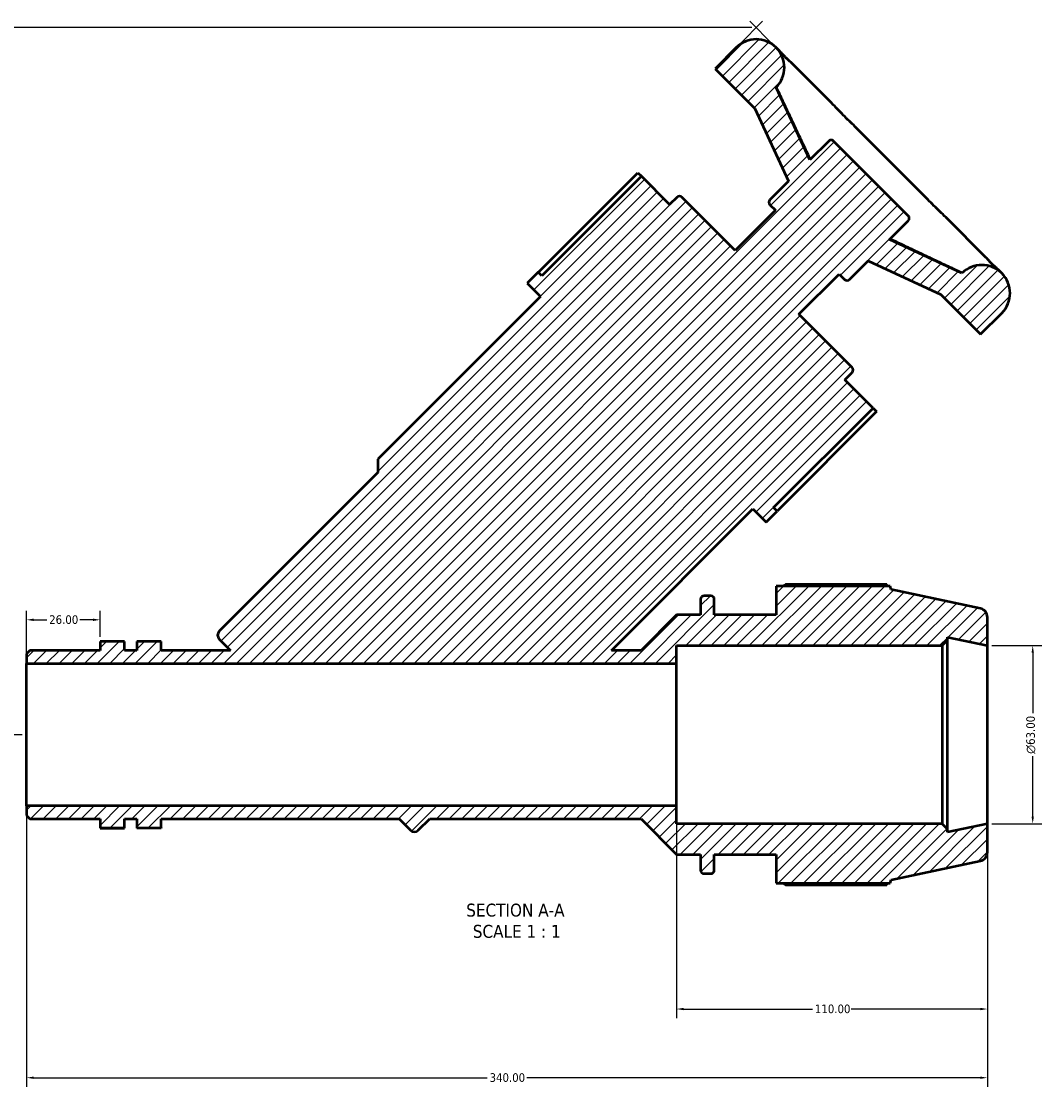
# Model space of a CAD drawing. Header units: millimetres. Extents: x 0 to 1099, y -440 to 851.
# Tile 2 of 11: x 302 to 663, y -440 to -63. Entities that reach past the tile are written whole.
import ezdxf

# ---------------------------------------------------------------- set-up
doc = ezdxf.new("R2010")
doc.units = ezdxf.units.MM
for name, color, linetype, lineweight in [('Dimension (ANSI)', 7, 'Continuous', 25), ('Hatch (ANSI)', 7, 'Continuous', 18), ('Symbol (ANSI)', 7, 'Continuous', 25), ('Visible (ANSI)', 7, 'Continuous', 50)]:
    doc.layers.add(name, color=color, linetype=linetype, lineweight=lineweight)
doc.styles.add('Label Text (ANSI)', font='tahoma.ttf')
doc.styles.add('Note Text (ANSI)', font='tahoma.ttf')
doc.dimstyles.new('Default - mm (ANSI)', dxfattribs={"dimtxt": 3.048, "dimasz": 2.5, "dimexe": 3.175, "dimexo": 1.6002, "dimgap": 0.8, "dimtad": 0, "dimtoh": 1, "dimrnd": 1e-08, "dimzin": 4, "dimdsep": 46, "dimtxsty": 'Note Text (ANSI)', "dimcen": 0.09, "dimdle": 10, "dimclrd": 256, "dimclre": 256, "dimclrt": 256, "dimadec": 1, "dimazin": 1, "dimtfac": 1, "dimtofl": 0, "dimtmove": 0, "dimatfit": 3, "dimfxl": 1, "dimtolj": 1, "dimtzin": 4, "dimlwd": -1, "dimlwe": -1, "dimarcsym": 0})

# ---------------------------------------------------------------- blocks, each defined once
blk = doc.blocks.new('*D7')
at = {"layer": 'Defpoints', "color": 0, "transparency": 16777216}
for p in [(644.03, -284.37), (644.03, -347.37), (660.07, -347.37)]:
    blk.add_point(p, dxfattribs=at)
at = {"layer": 'Dimension (ANSI)', "transparency": 16777216}
for p, q in [((645.63, -284.37), (663.25, -284.37)), ((660.07, -286.87), (660.07, -308.29)), ((660.07, -344.87), (660.07, -323.44)), ((645.63, -347.37), (663.25, -347.37))]:
    blk.add_line(p, q, dxfattribs=at)
for points in [[(659.66, -286.87), (660.49, -286.87), (660.07, -284.37)], [(659.66, -344.87), (660.49, -344.87), (660.07, -347.37)]]:
    blk.add_solid(points, dxfattribs=at)
at = {"layer": 'Dimension (ANSI)', "transparency": 16777216, "insert": (657.78, -322.64), "char_height": 3.048, "attachment_point": 1, "rotation": 90, "style": 'Note Text (ANSI)'}
blk.add_mtext('\\A1;\\fAIGDT|b0|i0;\\H3.0480;\\ln\\fTahoma|b0|i0;\\H3.0480;63.00', dxfattribs=at)
blk = doc.blocks.new('*D8')
at = {"layer": 'Defpoints', "color": 0, "transparency": 16777216}
for p in [(534.03, -341.07), (644.03, -347.37), (534.03, -412.92)]:
    blk.add_point(p, dxfattribs=at)
at = {"layer": 'Dimension (ANSI)', "transparency": 16777216}
for p, q in [((534.03, -342.67), (534.03, -416.1)), ((644.03, -348.97), (644.03, -416.1)), ((536.53, -412.92), (582.19, -412.92)), ((641.53, -412.92), (595.87, -412.92))]:
    blk.add_line(p, q, dxfattribs=at)
for points in [[(536.53, -412.5), (536.53, -413.34), (534.03, -412.92)], [(641.53, -412.5), (641.53, -413.34), (644.03, -412.92)]]:
    blk.add_solid(points, dxfattribs=at)
at = {"layer": 'Dimension (ANSI)', "transparency": 16777216, "insert": (582.99, -411.33), "char_height": 3.048, "attachment_point": 1, "style": 'Note Text (ANSI)'}
blk.add_mtext('\\A1;110.00', dxfattribs=at)
blk = doc.blocks.new('*D9')
at = {"layer": 'Defpoints', "color": 0, "transparency": 16777216}
for p in [(304.03, -341.07), (644.03, -347.37), (304.03, -437.22)]:
    blk.add_point(p, dxfattribs=at)
at = {"layer": 'Dimension (ANSI)', "transparency": 16777216}
for p, q in [((304.03, -342.67), (304.03, -440.39)), ((644.03, -348.97), (644.03, -440.39)), ((306.53, -437.22), (467.06, -437.22)), ((641.53, -437.22), (481, -437.22))]:
    blk.add_line(p, q, dxfattribs=at)
for points in [[(306.53, -436.8), (306.53, -437.64), (304.03, -437.22)], [(641.53, -436.8), (641.53, -437.64), (644.03, -437.22)]]:
    blk.add_solid(points, dxfattribs=at)
at = {"layer": 'Dimension (ANSI)', "transparency": 16777216, "insert": (467.86, -435.63), "char_height": 3.048, "attachment_point": 1, "style": 'Note Text (ANSI)'}
blk.add_mtext('\\A1;340.00', dxfattribs=at)
blk = doc.blocks.new('*D10')
at = {"layer": 'Defpoints', "color": 0, "transparency": 16777216}
for p in [(330.03, -275.22), (330.03, -282.87), (304.03, -290.67)]:
    blk.add_point(p, dxfattribs=at)
at = {"layer": 'Dimension (ANSI)', "transparency": 16777216}
for p, q in [((304.03, -289.07), (304.03, -272.04)), ((330.03, -281.27), (330.03, -272.04)), ((306.53, -275.22), (311.22, -275.22)), ((327.53, -275.22), (322.85, -275.22))]:
    blk.add_line(p, q, dxfattribs=at)
for points in [[(306.53, -274.8), (306.53, -275.64), (304.03, -275.22)], [(327.53, -274.8), (327.53, -275.64), (330.03, -275.22)]]:
    blk.add_solid(points, dxfattribs=at)
at = {"layer": 'Dimension (ANSI)', "transparency": 16777216, "insert": (312.02, -273.63), "char_height": 3.048, "attachment_point": 1, "style": 'Note Text (ANSI)'}
blk.add_mtext('\\A1;26.00', dxfattribs=at)
blk = doc.blocks.new('*D11')
at = {"layer": 'Defpoints', "color": 0, "transparency": 16777216}
for p in [(562.23, -65.74), (240.03, -315.87), (304.03, -315.87)]:
    blk.add_point(p, dxfattribs=at)
at = {"layer": 'Dimension (ANSI)', "transparency": 16777216}
for p, q in [((560.63, -65.74), (236.86, -65.74)), ((240.03, -68.24), (240.03, -186.77)), ((240.03, -313.37), (240.03, -194.84)), ((302.43, -315.87), (236.86, -315.87))]:
    blk.add_line(p, q, dxfattribs=at)
for points in [[(239.61, -68.24), (240.45, -68.24), (240.03, -65.74)], [(239.61, -313.37), (240.45, -313.37), (240.03, -315.87)]]:
    blk.add_solid(points, dxfattribs=at)
at = {"layer": 'Dimension (ANSI)', "transparency": 16777216, "insert": (238.44, -194.04), "char_height": 3.048, "attachment_point": 1, "rotation": 90, "style": 'Note Text (ANSI)'}
blk.add_mtext('\\A1;250', dxfattribs=at)

msp = doc.modelspace()

# ---------------------------------------------------------------- hatches: boundary and pattern name
at = {"layer": 'Hatch (ANSI)'}
h = msp.add_hatch(dxfattribs=at)
h.set_pattern_fill('ANSI31', color=256, scale=25.4, style=0)
h.set_pattern_definition([(45, (0, 0), (-2.245064, 2.245064), [])])
edge = h.paths.add_edge_path()
edge.add_ellipse((640.881, -357.415), major_axis=(0.655, -3.081), ratio=1, start_angle=0, end_angle=78)
edge.add_line((644.031, -357.415), (644.031, -347.366))
edge.add_line((644.031, -347.366), (629.865, -350.377))
edge.add_line((629.865, -350.377), (629.865, -349.256))
edge.add_line((629.865, -349.256), (627.975, -347.366))
edge.add_line((627.975, -347.366), (534.031, -347.366))
edge.add_line((534.031, -347.366), (534.031, -341.066))
edge.add_line((534.031, -341.066), (304.031, -341.066))
edge.add_line((304.031, -341.066), (304.031, -344.481))
edge.add_line((304.031, -344.481), (305.223, -345.673))
edge.add_line((305.223, -345.673), (330.031, -345.673))
edge.add_line((330.031, -345.673), (330.031, -348.866))
edge.add_line((330.031, -348.866), (338.698, -348.866))
edge.add_line((338.698, -348.866), (338.698, -345.673))
edge.add_line((338.698, -345.673), (343.031, -345.673))
edge.add_line((343.031, -345.673), (343.031, -348.866))
edge.add_line((343.031, -348.866), (351.698, -348.866))
edge.add_line((351.698, -348.866), (351.698, -345.673))
edge.add_line((351.698, -345.673), (435.838, -345.673))
edge.add_line((435.838, -345.673), (439.864, -349.699))
edge.add_ellipse((441.256, -348.307), major_axis=(-1.392, -1.392), ratio=1, start_angle=0, end_angle=90)
edge.add_line((442.647, -349.699), (446.673, -345.673))
edge.add_line((446.673, -345.673), (521.463, -345.673))
edge.add_line((521.463, -345.673), (534.031, -358.241))
edge.add_line((534.031, -358.241), (542.531, -358.241))
edge.add_line((542.531, -358.241), (542.531, -363.761))
edge.add_ellipse((543.791, -363.761), major_axis=(-1.26, 0), ratio=1, start_angle=0, end_angle=90)
edge.add_line((543.791, -365.021), (546.128, -365.021))
edge.add_ellipse((546.128, -363.761), major_axis=(0, -1.26), ratio=1, start_angle=0, end_angle=90)
edge.add_line((547.388, -363.761), (547.388, -358.241))
edge.add_line((547.388, -358.241), (569.231, -358.241))
edge.add_line((569.231, -358.241), (569.231, -368.411))
edge.add_line((569.231, -368.411), (609.635, -368.411))
edge.add_line((609.635, -368.411), (610.031, -367.193))
edge.add_line((610.031, -367.193), (641.536, -360.496))
edge = h.paths.add_edge_path()
edge.add_ellipse((640.881, -274.317), major_axis=(3.15, 0), ratio=1, start_angle=0, end_angle=78)
edge.add_line((641.536, -271.236), (610.031, -264.539))
edge.add_line((610.031, -264.539), (609.635, -263.321))
edge.add_line((609.635, -263.321), (569.231, -263.321))
edge.add_line((569.231, -263.321), (569.231, -273.491))
edge.add_line((569.231, -273.491), (547.388, -273.491))
edge.add_line((547.388, -273.491), (547.388, -267.971))
edge.add_ellipse((546.128, -267.971), major_axis=(1.26, 0), ratio=1, start_angle=0, end_angle=90)
edge.add_line((546.128, -266.711), (543.791, -266.711))
edge.add_ellipse((543.791, -267.971), major_axis=(0, 1.26), ratio=1, start_angle=0, end_angle=90)
edge.add_line((542.531, -267.971), (542.531, -273.491))
edge.add_line((542.531, -273.491), (534.031, -273.491))
edge.add_line((534.031, -273.491), (521.463, -286.059))
edge.add_line((521.463, -286.059), (510.984, -286.059))
edge.add_line((510.984, -286.059), (561.019, -236.024))
edge.add_line((561.019, -236.024), (565.716, -240.72))
edge.add_line((565.716, -240.72), (569.63, -236.807))
edge.add_line((569.63, -236.807), (568.361, -235.538))
edge.add_line((568.361, -235.538), (603.586, -200.314))
edge.add_line((603.586, -200.314), (593.582, -190.31))
edge.add_line((593.582, -190.31), (596.191, -187.701))
edge.add_ellipse((595.322, -186.831), major_axis=(0.87, -0.87), ratio=1, start_angle=0, end_angle=90)
edge.add_line((596.191, -185.961), (577.335, -167.105))
edge.add_line((577.335, -167.105), (591.552, -152.889))
edge.add_line((591.552, -152.889), (593.5, -154.837))
edge.add_ellipse((594.37, -153.967), major_axis=(-0.87, -0.87), ratio=1, start_angle=0, end_angle=90)
edge.add_line((595.24, -154.837), (601.885, -148.192))
edge.add_line((601.885, -148.192), (627.509, -160.141))
edge.add_line((627.509, -160.141), (641.599, -174.231))
edge.add_line((641.599, -174.231), (649.113, -166.716))
edge.add_ellipse((642.068, -159.671), major_axis=(7.045, -7.045), ratio=1, start_angle=0, end_angle=180)
edge.add_line((635.023, -152.626), (609.399, -140.678))
edge.add_line((609.399, -140.678), (616.044, -134.033))
edge.add_ellipse((615.174, -133.163), major_axis=(0.87, -0.87), ratio=1, start_angle=0, end_angle=90)
edge.add_line((616.044, -132.293), (589.604, -105.853))
edge.add_ellipse((588.734, -106.723), major_axis=(0.87, 0.87), ratio=1, start_angle=0, end_angle=90)
edge.add_line((587.864, -105.853), (581.22, -112.498))
edge.add_line((581.22, -112.498), (569.271, -86.874))
edge.add_ellipse((562.226, -79.829), major_axis=(7.045, -7.045), ratio=1, start_angle=0, end_angle=180)
edge.add_line((555.181, -72.784), (547.666, -80.299))
edge.add_line((547.666, -80.299), (561.756, -94.388))
edge.add_line((561.756, -94.388), (573.705, -120.013))
edge.add_line((573.705, -120.013), (567.06, -126.657))
edge.add_ellipse((567.93, -127.527), major_axis=(-0.87, 0.87), ratio=1, start_angle=0, end_angle=90)
edge.add_line((567.06, -128.397), (569.008, -130.345))
edge.add_line((569.008, -130.345), (554.792, -144.562))
edge.add_line((554.792, -144.562), (535.936, -125.706))
edge.add_ellipse((535.066, -126.576), major_axis=(0.87, 0.87), ratio=1, start_angle=0, end_angle=90)
edge.add_line((534.196, -125.706), (531.587, -128.315))
edge.add_line((531.587, -128.315), (521.583, -118.311))
edge.add_line((521.583, -118.311), (486.359, -153.536))
edge.add_line((486.359, -153.536), (485.091, -152.268))
edge.add_line((485.091, -152.268), (481.177, -156.182))
edge.add_line((481.177, -156.182), (485.873, -160.878))
edge.add_line((485.873, -160.878), (428.34, -218.412))
edge.add_line((428.34, -218.412), (428.34, -223.108))
edge.add_line((428.34, -223.108), (372.198, -279.25))
edge.add_ellipse((373.59, -280.641), major_axis=(-1.392, 1.392), ratio=1, start_angle=0, end_angle=90)
edge.add_line((372.198, -282.033), (376.224, -286.059))
edge.add_line((376.224, -286.059), (351.698, -286.059))
edge.add_line((351.698, -286.059), (351.698, -282.866))
edge.add_line((351.698, -282.866), (343.031, -282.866))
edge.add_line((343.031, -282.866), (343.031, -286.059))
edge.add_line((343.031, -286.059), (338.698, -286.059))
edge.add_line((338.698, -286.059), (338.698, -282.866))
edge.add_line((338.698, -282.866), (330.031, -282.866))
edge.add_line((330.031, -282.866), (330.031, -286.059))
edge.add_line((330.031, -286.059), (305.223, -286.059))
edge.add_line((305.223, -286.059), (304.031, -287.251))
edge.add_line((304.031, -287.251), (304.031, -290.666))
edge.add_line((304.031, -290.666), (534.031, -290.666))
edge.add_line((534.031, -290.666), (534.031, -284.366))
edge.add_line((534.031, -284.366), (627.975, -284.366))
edge.add_line((627.975, -284.366), (629.865, -282.476))
edge.add_line((629.865, -282.476), (629.865, -281.355))
edge.add_line((629.865, -281.355), (644.031, -284.366))
edge.add_line((644.031, -284.366), (644.031, -274.317))

# ---------------------------------------------------------------- linework, layer by layer
at = {"layer": 'Dimension (ANSI)'}
for p, q in [((556.313, -71.653), (564.471, -63.494)), ((568.139, -71.653), (559.981, -63.494))]:
    msp.add_line(p, q, dxfattribs=at)
at = {"layer": 'Visible (ANSI)'}
for p, q in [((555.181, -72.784), (547.666, -80.299)), ((570.551, -74.064), (569.271, -72.784)), ((588.96, -92.473), (574.778, -78.291)), ((547.666, -80.299), (561.756, -94.388)), ((581.22, -112.498), (569.271, -86.874)), ((569.49, -87.093), (569.271, -86.874)), ((561.756, -94.388), (573.705, -120.013)), ((619.22, -122.734), (599.164, -102.677)), ((587.864, -105.853), (581.22, -112.498)), ((616.044, -132.293), (589.604, -105.853)), ((485.121, -152.298), (520.345, -117.073)), ((521.583, -118.311), (486.359, -153.536)), ((520.345, -117.073), (521.583, -118.311)), ((531.587, -128.315), (521.583, -118.311)), ((573.705, -120.013), (567.06, -126.657)), ((534.196, -125.706), (531.587, -128.315)), ((554.792, -144.562), (535.936, -125.706)), ((569.008, -130.345), (554.792, -144.562)), ((567.06, -128.397), (569.008, -130.345)), ((609.399, -140.678), (616.044, -134.033)), ((643.606, -147.12), (629.424, -132.937)), ((635.023, -152.626), (609.399, -140.678)), ((595.24, -154.837), (601.885, -148.192)), ((601.885, -148.192), (627.509, -160.141)), ((485.091, -152.268), (481.177, -156.182)), ((486.359, -153.536), (485.091, -152.268)), ((577.335, -167.105), (591.552, -152.889)), ((591.552, -152.889), (593.5, -154.837)), ((635.023, -152.626), (634.804, -152.407)), ((649.113, -152.626), (647.833, -151.346)), ((481.177, -156.182), (485.873, -160.878)), ((485.873, -160.878), (428.34, -218.412)), ((627.509, -160.141), (641.599, -174.231)), ((596.191, -185.961), (577.335, -167.105)), ((641.599, -174.231), (649.113, -166.716)), ((593.582, -190.31), (596.191, -187.701)), ((603.586, -200.314), (593.582, -190.31)), ((568.361, -235.538), (603.586, -200.314)), ((604.824, -201.552), (569.599, -236.776)), ((603.586, -200.314), (604.824, -201.552)), ((428.34, -218.412), (428.34, -223.108)), ((428.34, -223.108), (372.198, -279.25)), ((510.984, -286.059), (561.019, -236.024)), ((561.019, -236.024), (565.716, -240.72)), ((565.716, -240.72), (569.63, -236.807)), ((569.63, -236.807), (568.361, -235.538)), ((609.635, -263.321), (569.231, -263.321)), ((569.231, -263.321), (569.231, -273.491)), ((608.35, -262.704), (572.621, -262.704)), ((610.031, -264.539), (609.635, -263.321)), ((546.128, -266.711), (543.791, -266.711)), ((641.536, -271.236), (610.031, -264.539)), ((542.531, -267.971), (542.531, -273.491)), ((547.388, -273.491), (547.388, -267.971)), ((534.031, -273.491), (521.463, -286.059)), ((542.531, -273.491), (534.031, -273.491)), ((569.231, -273.491), (547.388, -273.491)), ((644.031, -284.366), (644.031, -274.317)), ((372.198, -282.033), (376.224, -286.059)), ((627.975, -284.366), (629.865, -282.476)), ((629.865, -282.476), (629.865, -281.355)), ((629.865, -281.355), (644.031, -284.366)), ((629.865, -349.256), (629.865, -282.476)), ((305.223, -286.059), (304.031, -287.251)), ((330.031, -286.059), (305.223, -286.059)), ((338.698, -282.866), (330.031, -282.866)), ((330.031, -282.866), (330.031, -286.059)), ((338.698, -286.059), (338.698, -282.866)), ((343.031, -286.059), (338.698, -286.059)), ((351.698, -282.866), (343.031, -282.866)), ((343.031, -282.866), (343.031, -286.059)), ((351.698, -286.059), (351.698, -282.866)), ((376.224, -286.059), (351.698, -286.059)), ((521.463, -286.059), (510.984, -286.059)), ((534.031, -290.666), (534.031, -284.366)), ((534.031, -284.366), (627.975, -284.366)), ((627.975, -284.366), (627.975, -347.366)), ((644.031, -347.366), (644.031, -284.366)), ((304.031, -287.251), (304.031, -290.666)), ((304.031, -290.666), (534.031, -290.666)), ((304.031, -341.066), (304.031, -290.666)), ((534.031, -341.066), (534.031, -290.666)), ((534.031, -341.066), (304.031, -341.066)), ((304.031, -341.066), (304.031, -344.481)), ((534.031, -347.366), (534.031, -341.066)), ((304.031, -344.481), (305.223, -345.673)), ((305.223, -345.673), (330.031, -345.673)), ((330.031, -345.673), (330.031, -348.866)), ((338.698, -348.866), (338.698, -345.673)), ((338.698, -345.673), (343.031, -345.673)), ((343.031, -345.673), (343.031, -348.866)), ((351.698, -348.866), (351.698, -345.673)), ((351.698, -345.673), (435.838, -345.673)), ((435.838, -345.673), (439.864, -349.699)), ((442.647, -349.699), (446.673, -345.673)), ((446.673, -345.673), (521.463, -345.673)), ((521.463, -345.673), (534.031, -358.241)), ((330.031, -348.866), (338.698, -348.866)), ((330.031, -348.866), (330.031, -348.92)), ((330.031, -348.92), (338.698, -348.92)), ((338.698, -348.92), (338.698, -348.866)), ((343.031, -348.866), (351.698, -348.866)), ((343.031, -348.866), (343.031, -348.92)), ((351.698, -348.92), (343.031, -348.92)), ((351.698, -348.866), (351.698, -348.92)), ((627.975, -347.366), (534.031, -347.366)), ((629.865, -349.256), (627.975, -347.366)), ((644.031, -347.366), (629.865, -350.377)), ((629.865, -350.377), (629.865, -349.256)), ((644.031, -357.415), (644.031, -347.366)), ((534.031, -358.241), (542.531, -358.241)), ((542.531, -358.241), (542.531, -363.761)), ((547.388, -363.761), (547.388, -358.241)), ((547.388, -358.241), (569.231, -358.241)), ((569.231, -358.241), (569.231, -368.411)), ((610.031, -367.193), (641.536, -360.496)), ((543.791, -365.021), (546.128, -365.021)), ((569.231, -368.411), (609.635, -368.411)), ((572.621, -369.028), (608.35, -369.028)), ((609.635, -368.411), (610.031, -367.193))]:
    msp.add_line(p, q, dxfattribs=at)
for centre, radius, start, end in [((562.226, -79.829), 9.963, 315, 135), ((588.734, -106.723), 1.23, 45, 135), ((535.066, -126.576), 1.23, 45, 135), ((567.93, -127.527), 1.23, 135, 225), ((615.174, -133.163), 1.23, 315, 45), ((642.068, -159.671), 9.963, 315, 135), ((594.37, -153.967), 1.23, 225, 315), ((595.322, -186.831), 1.23, 315, 45), ((543.791, -267.971), 1.26, 90, 180), ((546.128, -267.971), 1.26, 0, 90), ((640.881, -274.317), 3.15, 0, 78), ((373.59, -280.641), 1.968, 135, 225), ((441.256, -348.307), 1.968, 225, 315), ((640.881, -357.415), 3.15, 282, 0), ((543.791, -363.761), 1.26, 180, 270), ((546.128, -363.761), 1.26, 270, 0)]:
    msp.add_arc(centre, radius, start, end, dxfattribs=at)
for points, knots in [([(574.778, -78.291), (574.572, -78.085), (574.365, -77.906), (573.925, -77.516), (573.692, -77.307), (573.191, -76.83), (572.922, -76.562), (572.341, -75.955), (572.028, -75.617), (571.341, -74.88), (570.968, -74.481), (570.551, -74.064)], [1.9927596, 1.9927596, 1.9927596, 1.9927596, 2.3068039, 2.3068039, 2.6208483, 2.6208483, 2.9348926, 2.9348926, 3.248937, 3.248937, 3.5629813, 3.5629813, 3.5629813, 3.5629813]), ([(581.402, -112.316), (580.69, -110.832), (579.981, -109.345), (578.454, -106.131), (577.636, -104.403), (576.002, -100.945), (575.187, -99.215), (573.558, -95.755), (572.744, -94.024), (571.118, -90.561), (570.306, -88.83), (569.494, -87.098)], [0.9094608, 0.9094608, 0.9094608, 0.9094608, 1.4038436, 1.4038436, 1.9777167, 1.9777167, 2.5515898, 2.5515898, 3.1254629, 3.1254629, 3.699336, 3.699336, 3.699336, 3.699336]), ([(599.164, -102.677), (598.528, -102.041), (597.873, -101.411), (596.547, -100.135), (595.875, -99.489), (594.526, -98.165), (593.848, -97.487), (592.484, -96.098), (591.797, -95.386), (590.402, -93.94), (589.693, -93.206), (588.96, -92.473)], [1.9927379, 1.9927379, 1.9927379, 1.9927379, 2.3067725, 2.3067725, 2.6208071, 2.6208071, 2.9348417, 2.9348417, 3.2488763, 3.2488763, 3.5629109, 3.5629109, 3.5629109, 3.5629109]), ([(629.424, -132.937), (628.691, -132.205), (627.957, -131.495), (626.511, -130.1), (625.799, -129.413), (624.41, -128.049), (623.732, -127.371), (622.408, -126.022), (621.762, -125.35), (620.486, -124.024), (619.856, -123.369), (619.22, -122.734)], [1.9927379, 1.9927379, 1.9927379, 1.9927379, 2.3067724, 2.3067724, 2.620807, 2.620807, 2.9348416, 2.9348416, 3.2488761, 3.2488761, 3.5629107, 3.5629107, 3.5629107, 3.5629107]), ([(634.799, -152.404), (633.067, -151.592), (631.336, -150.779), (627.873, -149.153), (626.143, -148.339), (622.682, -146.71), (620.952, -145.895), (617.494, -144.261), (615.766, -143.443), (612.552, -141.916), (611.065, -141.207), (609.581, -140.496)], [0.7138426, 0.7138426, 0.7138426, 0.7138426, 1.2877157, 1.2877157, 1.8615888, 1.8615888, 2.4354619, 2.4354619, 3.009335, 3.009335, 3.5037179, 3.5037179, 3.5037179, 3.5037179]), ([(647.833, -151.346), (647.416, -150.93), (647.017, -150.556), (646.28, -149.869), (645.942, -149.556), (645.335, -148.975), (645.067, -148.706), (644.59, -148.205), (644.381, -147.972), (643.991, -147.532), (643.812, -147.325), (643.606, -147.12)], [1.9927598, 1.9927598, 1.9927598, 1.9927598, 2.3068042, 2.3068042, 2.6208486, 2.6208486, 2.934893, 2.934893, 3.2489374, 3.2489374, 3.5629818, 3.5629818, 3.5629818, 3.5629818])]:
    msp.add_open_spline(points, degree=3, knots=knots, dxfattribs=at)
for points in [[(569.49, -87.093), (569.492, -87.095), (569.493, -87.096), (569.494, -87.098)], [(634.799, -152.404), (634.801, -152.404), (634.802, -152.406), (634.804, -152.407)]]:
    msp.add_open_spline(points, degree=3, dxfattribs=at)
for points, weights in [([(571.637, -263.321), (572.121, -263.015), (572.621, -262.704)], [1.00980025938, 1.01150891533, 1.01307034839]), ([(608.67, -263.321), (608.513, -263.015), (608.35, -262.704)], [1.00069497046, 1.00042153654, 1]), ([(572.621, -369.028), (572.121, -368.717), (571.637, -368.411)], [1.01307034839, 1.01150891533, 1.00980025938]), ([(608.35, -369.028), (608.513, -368.717), (608.67, -368.411)], [1, 1.00042153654, 1.00069497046])]:
    msp.add_rational_spline(points, weights, degree=2, dxfattribs=at)

# ---------------------------------------------------------------- texts
at = {"layer": 'Symbol (ANSI)', "char_height": 4.572, "attachment_point": 7, "style": 'Label Text (ANSI)'}
for s, insert in [('SECTION A-A', (459.607, -380.3)), ('SCALE 1 : 1', (461.926, -387.813))]:
    msp.add_mtext(s, dxfattribs=dict(at, insert=insert))

# ---------------------------------------------------------------- dimensions: what is measured, and where the dimension line sits
at = {"layer": 'Dimension (ANSI)'}
for base, p1, p2, angle, override, picture, middle in [((240.031, -315.866), (562.226, -65.739), (304.031, -315.866), 90, {"dimtoh": 0, "dimdec": 0, "dimtp": 0, "dimtm": 0, "dimtdec": 2, "dimatfit": 1}, '*D11', (240.031, -190.803)), ((330.031, -275.219), (304.031, -290.666), (330.031, -282.866), 180, {"dimtoh": 0, "dimdec": 2, "dimtp": 0, "dimtm": 0, "dimtdec": 2, "dimatfit": 1}, '*D10', (317.031, -275.219)), ((304.031, -437.219), (644.031, -347.366), (304.031, -341.066), 180, {"dimtoh": 0, "dimdec": 2, "dimtp": 0, "dimtm": 0, "dimtdec": 2, "dimatfit": 1}, '*D9', (474.031, -437.219)), ((534.031, -412.92), (644.031, -347.366), (534.031, -341.066), 180, {"dimtoh": 0, "dimdec": 2, "dimtp": 0, "dimtm": 0, "dimtdec": 2, "dimatfit": 1}, '*D8', (589.031, -412.92))]:
    dim = msp.add_linear_dim(base=base, p1=p1, p2=p2, angle=angle, dimstyle='Default - mm (ANSI)', override=override, dxfattribs=at)
    dim.commit()
    dim.dimension.update_dxf_attribs({"geometry": picture, "text_midpoint": middle, "dimtype": 160})
dim = msp.add_linear_dim(base=(660.072, -347.366), p1=(644.031, -284.366), p2=(644.031, -347.366), angle=90, text='\\fAIGDT|b0|i0;\\H3.0480;\\ln\\fTahoma|b0|i0;\\H3.0480;<>', dimstyle='Default - mm (ANSI)', override={"dimtoh": 0, "dimdec": 2, "dimtp": 0, "dimtm": 0, "dimtdec": 2, "dimatfit": 1}, dxfattribs=at)
dim.commit()
dim.dimension.update_dxf_attribs({"geometry": '*D7', "text_midpoint": (660.072, -315.866), "dimtype": 160})

doc.saveas('drawing.dxf')
